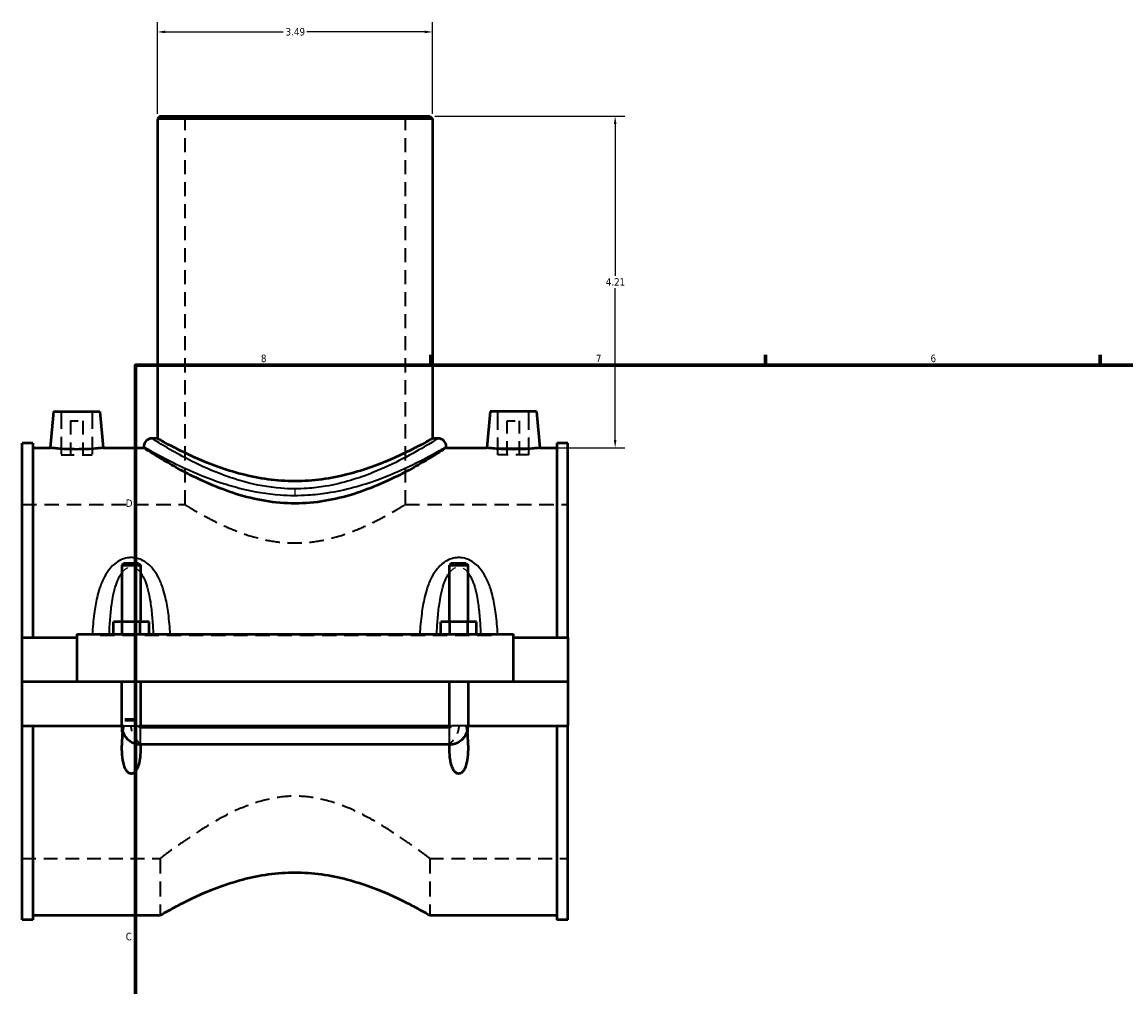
# Model space of a CAD drawing. Header units: inches. Extents: x -0.9 to 55.1, y -1.4 to 50.
# Tile 2 of 8: x -0.9 to 13.1, y 13.1 to 25.4. Entities that reach past the tile are written whole.
import ezdxf

# ---------------------------------------------------------------- set-up
doc = ezdxf.new("R2010")
doc.units = ezdxf.units.IN
doc.header["$MEASUREMENT"] = 0
doc.linetypes.add('DASHED', pattern=[0.2067, 0.1654, -0.0413])
for name, color, linetype, lineweight in [('Border (ANSI)', 7, 'Continuous', 70), ('Dimension (ANSI)', 7, 'Continuous', 25), ('Hidden (ANSI)', 7, 'DASHED', 35), ('Hidden Narrow (ANSI)', 7, 'DASHED', 25), ('Visible (ANSI)', 7, 'Continuous', 50), ('Visible Narrow (ANSI)', 7, 'Continuous', 35)]:
    doc.layers.add(name, color=color, linetype=linetype, lineweight=lineweight)
doc.styles.add('Note Text (ANSI)', font='tahoma.ttf')
doc.dimstyles.new('Default (ANSI)', dxfattribs={"dimtxt": 0.094488, "dimasz": 0.098425, "dimexe": 0.125, "dimexo": 0.0625, "dimgap": 0.031496, "dimtad": 0, "dimtih": 1, "dimtoh": 1, "dimrnd": 1e-08, "dimzin": 4, "dimdsep": 46, "dimtxsty": 'Note Text (ANSI)', "dimcen": 0.09, "dimdle": 0.393701, "dimclrd": 256, "dimclre": 256, "dimclrt": 5, "dimadec": 0, "dimazin": 1, "dimtfac": 1, "dimtofl": 0, "dimtmove": 0, "dimatfit": 3, "dimfxl": 1, "dimtolj": 1, "dimtzin": 4, "dimlwd": -1, "dimlwe": -1, "dimarcsym": 0})

# ---------------------------------------------------------------- blocks, each defined once
blk = doc.blocks.new('Borders Default Border')
at = {"layer": 'Border (ANSI)'}
for p, q in [((4.25, 21), (4.25, 21.134)), ((8.5, 21), (8.5, 21.134)), ((12.75, 21), (12.75, 21.134)), ((0.5, 16.5), (0.366, 16.5))]:
    blk.add_line(p, q, dxfattribs=at)
at = {"layer": 'Border (ANSI)', "flags": 128}
blk.add_lwpolyline([(0.5, 1), (0.5, 21), (33.5, 21), (33.5, 1), (0.5, 1)], dxfattribs=at)
at = {"layer": 'Border (ANSI)', "color": 5, "true_color": 0x0000ff, "char_height": 0.0945, "attachment_point": 7, "style": 'Note Text (ANSI)'}
for s, insert in [('8', (2.094, 21.038)), ('7', (6.346, 21.04)), ('6', (10.595, 21.038)), ('D', (0.378, 19.203)), ('C', (0.378, 13.701))]:
    blk.add_mtext(s, dxfattribs=dict(at, insert=insert))
blk = doc.blocks.new('*D6')
at = {"layer": 'Defpoints', "color": 0, "transparency": 16777216}
for p in [(4.238, 24.162), (6.591, 24.162), (4.963, 19.952)]:
    blk.add_point(p, dxfattribs=at)
at = {"layer": 'Dimension (ANSI)', "transparency": 16777216}
for p, q in [((4.3, 24.162), (6.716, 24.162)), ((6.591, 24.064), (6.591, 22.137)), ((6.591, 20.05), (6.591, 21.977)), ((5.026, 19.952), (6.716, 19.952))]:
    blk.add_line(p, q, dxfattribs=at)
for points in [[(6.575, 24.064), (6.608, 24.064), (6.591, 24.162)], [(6.575, 20.05), (6.608, 20.05), (6.591, 19.952)]]:
    blk.add_solid(points, dxfattribs=at)
at = {"layer": 'Dimension (ANSI)', "color": 5, "transparency": 16777216, "insert": (6.472, 22.105), "char_height": 0.0945, "attachment_point": 1, "style": 'Note Text (ANSI)'}
blk.add_mtext('\\A1;4.21', dxfattribs=at)
blk = doc.blocks.new('*D7')
at = {"layer": 'Defpoints', "color": 0, "transparency": 16777216}
for p in [(4.273, 25.23), (0.781, 24.127), (4.273, 24.127)]:
    blk.add_point(p, dxfattribs=at)
at = {"layer": 'Dimension (ANSI)', "transparency": 16777216}
for p, q in [((0.781, 24.19), (0.781, 25.355)), ((0.879, 25.23), (2.375, 25.23)), ((4.174, 25.23), (2.679, 25.23)), ((4.273, 24.19), (4.273, 25.355))]:
    blk.add_line(p, q, dxfattribs=at)
for points in [[(0.879, 25.247), (0.879, 25.214), (0.781, 25.23)], [(4.174, 25.247), (4.174, 25.214), (4.273, 25.23)]]:
    blk.add_solid(points, dxfattribs=at)
at = {"layer": 'Dimension (ANSI)', "color": 5, "transparency": 16777216, "insert": (2.407, 25.28), "char_height": 0.0945, "attachment_point": 1, "style": 'Note Text (ANSI)'}
blk.add_mtext('\\A1;3.49', dxfattribs=at)

msp = doc.modelspace()

# ---------------------------------------------------------------- linework, layer by layer
at = {"layer": 'Hidden (ANSI)', "ltscale": 1.084136}
for p, q in [((1.13, 24.162), (1.13, 19.232)), ((3.924, 24.162), (3.924, 19.232))]:
    msp.add_line(p, q, dxfattribs=at)
at = {"layer": 'Hidden (ANSI)', "ltscale": 1.333288}
for p, q in [((-0.442, 20.413), (-0.442, 19.862)), ((-0.048, 20.413), (-0.048, 19.862)), ((5.102, 19.862), (5.102, 20.413)), ((5.496, 19.862), (5.496, 20.413))]:
    msp.add_line(p, q, dxfattribs=at)
at = {"layer": 'Hidden (ANSI)', "ltscale": 0.471064}
for p, q in [((-0.324, 20.295), (-0.166, 20.295)), ((5.22, 20.295), (5.378, 20.295))]:
    msp.add_line(p, q, dxfattribs=at)
at = {"layer": 'Hidden (ANSI)', "ltscale": 1.047583}
for p, q in [((-0.324, 20.295), (-0.324, 19.862)), ((-0.166, 20.295), (-0.166, 19.862)), ((5.22, 19.862), (5.22, 20.295)), ((5.378, 19.862), (5.378, 20.295))]:
    msp.add_line(p, q, dxfattribs=at)
at = {"layer": 'Hidden (ANSI)', "ltscale": 0.997297}
for p, q in [((-0.442, 19.862), (-0.048, 19.862)), ((5.496, 19.862), (5.102, 19.862))]:
    msp.add_line(p, q, dxfattribs=at)
at = {"layer": 'Hidden (ANSI)', "ltscale": 1.111729}
for p, q in [((-0.938, 19.232), (1.13, 19.232)), ((3.924, 19.232), (5.992, 19.232))]:
    msp.add_line(p, q, dxfattribs=at)
at = {"layer": 'Hidden (ANSI)', "ltscale": 0.897567}
for p, q in [((0.33, 16.984), (0.566, 16.984)), ((4.488, 16.984), (4.724, 16.984))]:
    msp.add_line(p, q, dxfattribs=at)
at = {"layer": 'Hidden (ANSI)', "ltscale": 0.535815}
for p, q in [((0.33, 16.143), (0.33, 16.424)), ((4.724, 16.143), (4.724, 16.424))]:
    msp.add_line(p, q, dxfattribs=at)
at = {"layer": 'Hidden (ANSI)', "ltscale": 0.085886}
for p, q in [((0.566, 16.143), (0.566, 16.188)), ((4.488, 16.143), (4.488, 16.188))]:
    msp.add_line(p, q, dxfattribs=at)
at = {"layer": 'Hidden (ANSI)', "ltscale": 1.06063}
for p, q in [((-0.938, 14.74), (0.816, 14.74)), ((4.238, 14.74), (5.992, 14.74))]:
    msp.add_line(p, q, dxfattribs=at)
at = {"layer": 'Hidden (ANSI)', "ltscale": 1.161103}
for p, q in [((0.816, 14.74), (0.816, 14.02)), ((4.238, 14.74), (4.238, 14.02))]:
    msp.add_line(p, q, dxfattribs=at)
at = {"layer": 'Hidden (ANSI)', "ltscale": 0.147187}
for centre, start, end in [((0.566, 16.424), 180, 198.7562), ((4.488, 16.424), 341.2438, 0)]:
    msp.add_arc(centre, 0.236, start, end, dxfattribs=at)
at = {"layer": 'Hidden (ANSI)', "ltscale": 0.001265}
for centre, start, end in [((0.566, 16.424), 269.8261, 270), ((4.488, 16.424), 270, 270.1739)]:
    msp.add_arc(centre, 0.236, start, end, dxfattribs=at)
at = {"layer": 'Hidden (ANSI)', "ltscale": 1.093092}
msp.add_open_spline([(1.13, 19.232), (1.13, 19.232), (1.139, 19.226), (1.176, 19.204), (1.203, 19.187), (1.275, 19.144), (1.32, 19.119), (1.422, 19.063), (1.479, 19.033), (1.6, 18.973), (1.669, 18.942), (1.819, 18.881), (1.9, 18.851), (2.071, 18.801), (2.16, 18.78), (2.343, 18.752), (2.436, 18.745), (2.618, 18.745), (2.711, 18.752), (2.893, 18.78), (2.983, 18.801), (3.154, 18.851), (3.235, 18.881), (3.385, 18.942), (3.454, 18.973), (3.575, 19.033), (3.632, 19.063), (3.734, 19.119), (3.778, 19.144), (3.85, 19.187), (3.878, 19.204), (3.915, 19.226), (3.924, 19.232), (3.924, 19.232)], degree=3, knots=[5.53122, 5.53122, 5.53122, 5.53122, 6.219947, 6.219947, 6.908674, 6.908674, 7.597401, 7.597401, 8.286129, 8.286129, 8.980206, 8.980206, 9.674284, 9.674284, 10.368362, 10.368362, 11.062439, 11.062439, 11.756517, 11.756517, 12.450594, 12.450594, 13.144672, 13.144672, 13.83875, 13.83875, 14.527477, 14.527477, 15.216204, 15.216204, 15.904931, 15.904931, 16.593659, 16.593659, 16.593659, 16.593659], dxfattribs=at)
at = {"layer": 'Hidden (ANSI)', "ltscale": 0.599435}
for points, knots in [([(0.565, 16.189), (0.564, 16.19), (0.563, 16.191), (0.558, 16.196), (0.554, 16.201), (0.541, 16.215), (0.533, 16.224), (0.513, 16.249), (0.501, 16.265), (0.477, 16.306), (0.466, 16.329), (0.452, 16.377), (0.448, 16.399), (0.448, 16.422), (0.448, 16.423), (0.448, 16.424)], [0.9484607, 0.9484607, 0.9484607, 0.9484607, 1.0080203, 1.0080203, 1.1185892, 1.1185892, 1.2580336, 1.2580336, 1.4397221, 1.4397221, 1.6455456, 1.6455456, 1.8163793, 1.8163793, 1.8251277, 1.8251277, 1.8251277, 1.8251277]), ([(4.606, 16.424), (4.606, 16.423), (4.606, 16.422), (4.605, 16.399), (4.602, 16.377), (4.588, 16.329), (4.577, 16.306), (4.553, 16.265), (4.541, 16.249), (4.521, 16.224), (4.513, 16.215), (4.5, 16.201), (4.495, 16.196), (4.49, 16.191), (4.489, 16.19), (4.488, 16.189)], [-0.0087484, -0.0087484, -0.0087484, -0.0087484, 0, 0, 0.1708338, 0.1708338, 0.3766573, 0.3766573, 0.5583457, 0.5583457, 0.6977901, 0.6977901, 0.808359, 0.808359, 0.8679186, 0.8679186, 0.8679186, 0.8679186])]:
    msp.add_open_spline(points, degree=3, knots=knots, dxfattribs=at)
at = {"layer": 'Hidden (ANSI)', "ltscale": 0.025146}
for points in [[(0.565, 16.189), (0.566, 16.188), (0.566, 16.188), (0.566, 16.188)], [(4.488, 16.188), (4.488, 16.188), (4.488, 16.188), (4.488, 16.189)]]:
    msp.add_open_spline(points, degree=3, dxfattribs=at)
at = {"layer": 'Hidden (ANSI)', "ltscale": 1.093824}
msp.add_open_spline([(4.238, 14.74), (4.238, 14.74), (4.227, 14.749), (4.181, 14.783), (4.146, 14.809), (4.057, 14.875), (4.003, 14.914), (3.879, 15), (3.809, 15.047), (3.662, 15.141), (3.579, 15.192), (3.397, 15.292), (3.299, 15.342), (3.092, 15.428), (2.982, 15.465), (2.758, 15.517), (2.642, 15.531), (2.411, 15.531), (2.296, 15.517), (2.071, 15.465), (1.962, 15.428), (1.755, 15.342), (1.656, 15.292), (1.475, 15.192), (1.391, 15.141), (1.244, 15.047), (1.175, 15), (1.051, 14.914), (0.996, 14.875), (0.907, 14.809), (0.873, 14.783), (0.827, 14.749), (0.816, 14.74), (0.816, 14.74)], degree=3, knots=[6.949807, 6.949807, 6.949807, 6.949807, 7.8084, 7.8084, 8.666993, 8.666993, 9.525585, 9.525585, 10.384178, 10.384178, 11.263037, 11.263037, 12.141896, 12.141896, 13.020756, 13.020756, 13.899615, 13.899615, 14.778474, 14.778474, 15.657333, 15.657333, 16.536193, 16.536193, 17.415052, 17.415052, 18.273644, 18.273644, 19.132237, 19.132237, 19.99083, 19.99083, 20.849422, 20.849422, 20.849422, 20.849422], dxfattribs=at)
at = {"layer": 'Hidden Narrow (ANSI)', "ltscale": 0.164318}
msp.add_line((2.527, 19.353), (2.527, 19.429), dxfattribs=at)
at = {"layer": 'Hidden Narrow (ANSI)', "ltscale": 1.097242}
msp.add_line((5.022, 17.567), (0.032, 17.567), dxfattribs=at)
at = {"layer": 'Hidden Narrow (ANSI)', "ltscale": 0.492028}
for points in [[(0.33, 18.368), (0.343, 18.386), (0.358, 18.401), (0.388, 18.424), (0.403, 18.432), (0.428, 18.439), (0.438, 18.44), (0.448, 18.44), (0.458, 18.44), (0.468, 18.439), (0.493, 18.432), (0.508, 18.424), (0.538, 18.401), (0.553, 18.386), (0.566, 18.368)], [(4.488, 18.368), (4.501, 18.386), (4.516, 18.401), (4.546, 18.424), (4.561, 18.432), (4.586, 18.439), (4.596, 18.44), (4.606, 18.44), (4.616, 18.44), (4.626, 18.439), (4.651, 18.432), (4.666, 18.424), (4.696, 18.401), (4.711, 18.386), (4.724, 18.368)]]:
    msp.add_open_spline(points, degree=3, knots=[2.994983, 2.994983, 2.994983, 2.994983, 3.232048, 3.232048, 3.444331, 3.444331, 3.577008, 3.577008, 3.577008, 3.709684, 3.709684, 3.921967, 3.921967, 4.159033, 4.159033, 4.159033, 4.159033], dxfattribs=at)
at = {"layer": 'Visible (ANSI)'}
for p, q in [((0.816, 24.162), (0.781, 24.127)), ((4.273, 24.127), (0.781, 24.127)), ((0.781, 24.127), (0.781, 20.071)), ((0.816, 24.162), (4.238, 24.162)), ((4.238, 24.162), (4.273, 24.127)), ((4.273, 24.127), (4.273, 20.071)), ((-0.54, 20.413), (-0.581, 19.952)), ((-0.54, 20.413), (0.05, 20.413)), ((0.05, 20.413), (0.09, 19.952)), ((5.004, 20.413), (4.963, 19.952)), ((5.594, 20.413), (5.004, 20.413)), ((5.594, 20.413), (5.634, 19.952)), ((0.781, 20.071), (0.711, 20.071)), ((4.343, 20.071), (4.273, 20.071)), ((-0.938, 17.547), (-0.938, 20.011)), ((-0.8, 20.011), (-0.938, 20.011)), ((-0.8, 20.011), (-0.8, 17.547)), ((-0.8, 19.952), (-0.581, 19.952)), ((0.09, 19.952), (0.606, 19.952)), ((0.606, 19.966), (0.606, 19.952)), ((4.448, 19.966), (4.448, 19.952)), ((4.448, 19.952), (4.963, 19.952)), ((5.634, 19.952), (5.853, 19.952)), ((5.853, 20.011), (5.853, 17.547)), ((5.992, 20.011), (5.853, 20.011)), ((5.992, 17.547), (5.992, 20.011)), ((0.353, 18.485), (0.33, 18.462)), ((0.33, 18.462), (0.566, 18.462)), ((0.33, 18.462), (0.33, 17.744)), ((0.542, 18.485), (0.353, 18.485)), ((0.542, 18.485), (0.566, 18.462)), ((0.566, 18.462), (0.566, 17.744)), ((4.511, 18.485), (4.488, 18.462)), ((4.488, 18.462), (4.724, 18.462)), ((4.488, 17.744), (4.488, 18.462)), ((4.7, 18.485), (4.511, 18.485)), ((4.7, 18.485), (4.724, 18.462)), ((4.724, 17.744), (4.724, 18.462)), ((0.221, 17.587), (0.221, 17.744)), ((0.334, 17.744), (0.221, 17.744)), ((0.334, 17.587), (0.334, 17.744)), ((0.561, 17.744), (0.334, 17.744)), ((0.561, 17.587), (0.561, 17.744)), ((0.675, 17.744), (0.561, 17.744)), ((0.675, 17.587), (0.675, 17.744)), ((4.379, 17.587), (4.379, 17.744)), ((4.492, 17.744), (4.379, 17.744)), ((4.492, 17.587), (4.492, 17.744)), ((4.719, 17.744), (4.492, 17.744)), ((4.719, 17.587), (4.719, 17.744)), ((4.833, 17.744), (4.719, 17.744)), ((4.833, 17.587), (4.833, 17.744)), ((-0.938, 17.547), (-0.245, 17.547)), ((-0.938, 16.988), (-0.938, 17.547)), ((-0.245, 17.587), (-0.245, 16.988)), ((-0.245, 17.587), (5.299, 17.587)), ((5.299, 16.988), (5.299, 17.587)), ((5.299, 17.547), (5.992, 17.547)), ((5.992, 17.547), (5.992, 16.988)), ((-0.938, 16.988), (-0.245, 16.988)), ((-0.938, 16.424), (-0.938, 16.984)), ((0.33, 16.984), (-0.938, 16.984)), ((-0.245, 16.988), (5.299, 16.988)), ((0.33, 16.988), (0.33, 16.984)), ((0.33, 16.424), (0.33, 16.984)), ((0.566, 16.988), (0.566, 16.984)), ((0.566, 16.984), (0.566, 16.424)), ((4.488, 16.984), (0.566, 16.984)), ((4.488, 16.984), (4.488, 16.988)), ((4.488, 16.424), (4.488, 16.984)), ((4.724, 16.984), (4.724, 16.988)), ((4.724, 16.984), (4.724, 16.424)), ((5.992, 16.984), (4.724, 16.984)), ((5.299, 16.988), (5.992, 16.988)), ((5.992, 16.984), (5.992, 16.424)), ((-0.938, 13.961), (-0.938, 16.424)), ((-0.938, 16.424), (0.33, 16.424)), ((-0.8, 16.424), (-0.8, 13.961)), ((0.33, 16.424), (0.352, 16.424)), ((0.544, 16.424), (0.566, 16.424)), ((0.566, 16.424), (4.488, 16.424)), ((0.566, 16.405), (4.488, 16.405)), ((4.488, 16.424), (4.51, 16.424)), ((4.702, 16.424), (4.724, 16.424)), ((4.724, 16.424), (5.992, 16.424)), ((5.853, 16.424), (5.853, 13.961)), ((5.992, 13.961), (5.992, 16.424)), ((4.488, 16.189), (0.566, 16.189)), ((-0.8, 14.02), (0.816, 14.02)), ((4.238, 14.02), (5.853, 14.02)), ((-0.8, 13.961), (-0.938, 13.961)), ((5.992, 13.961), (5.853, 13.961))]:
    msp.add_line(p, q, dxfattribs=at)
for centre, radius, start, end in [((0.711, 19.966), 0.105, 90, 180), ((4.343, 19.966), 0.105, 0, 90), ((0.566, 16.424), 0.236, 198.7562, 269.8261), ((4.488, 16.424), 0.236, 270.1739, 341.2438)]:
    msp.add_arc(centre, radius, start, end, dxfattribs=at)
for points, knots in [([(2.527, 19.529), (2.414, 19.529), (2.298, 19.537), (2.071, 19.567), (1.958, 19.59), (1.744, 19.645), (1.643, 19.677), (1.455, 19.744), (1.368, 19.779), (1.216, 19.846), (1.145, 19.88), (1.017, 19.943), (0.962, 19.972), (0.872, 20.02), (0.837, 20.039), (0.792, 20.064), (0.781, 20.071), (0.781, 20.071)], [0, 0, 0, 0, 0.860297, 0.860297, 1.720593, 1.720593, 2.58089, 2.58089, 3.441186, 3.441186, 4.297297, 4.297297, 5.153408, 5.153408, 6.009519, 6.009519, 6.86563, 6.86563, 6.86563, 6.86563]), ([(4.273, 20.071), (4.273, 20.071), (4.262, 20.064), (4.216, 20.039), (4.182, 20.02), (4.092, 19.972), (4.036, 19.943), (3.909, 19.88), (3.837, 19.846), (3.685, 19.779), (3.599, 19.744), (3.411, 19.677), (3.309, 19.645), (3.095, 19.59), (2.983, 19.567), (2.755, 19.537), (2.64, 19.529), (2.527, 19.529)], [20.596891, 20.596891, 20.596891, 20.596891, 21.453002, 21.453002, 22.309113, 22.309113, 23.165224, 23.165224, 24.021335, 24.021335, 24.881632, 24.881632, 25.741928, 25.741928, 26.602225, 26.602225, 27.462521, 27.462521, 27.462521, 27.462521]), ([(0.09, 19.952), (0.09, 19.952), (0.082, 19.951), (0.048, 19.947), (0.022, 19.945), (-0.037, 19.94), (-0.075, 19.937), (-0.158, 19.934), (-0.203, 19.933), (-0.287, 19.933), (-0.333, 19.934), (-0.415, 19.937), (-0.453, 19.94), (-0.513, 19.945), (-0.538, 19.947), (-0.572, 19.951), (-0.581, 19.952), (-0.581, 19.952)], [1.288875, 1.288875, 1.288875, 1.288875, 1.610907, 1.610907, 1.932939, 1.932939, 2.255344, 2.255344, 2.57775, 2.57775, 2.900155, 2.900155, 3.22256, 3.22256, 3.544592, 3.544592, 3.866624, 3.866624, 3.866624, 3.866624]), ([(4.448, 19.952), (4.448, 19.952), (4.435, 19.944), (4.385, 19.912), (4.346, 19.887), (4.247, 19.826), (4.186, 19.789), (4.046, 19.709), (3.968, 19.665), (3.801, 19.58), (3.707, 19.534), (3.501, 19.446), (3.39, 19.403), (3.155, 19.329), (3.032, 19.299), (2.781, 19.257), (2.653, 19.246), (2.401, 19.246), (2.273, 19.257), (2.022, 19.299), (1.898, 19.329), (1.664, 19.403), (1.552, 19.446), (1.347, 19.534), (1.252, 19.58), (1.086, 19.665), (1.007, 19.709), (0.868, 19.789), (0.807, 19.826), (0.707, 19.887), (0.669, 19.912), (0.618, 19.944), (0.606, 19.952), (0.606, 19.952)], [7.633619, 7.633619, 7.633619, 7.633619, 8.583286, 8.583286, 9.532953, 9.532953, 10.48262, 10.48262, 11.432287, 11.432287, 12.391025, 12.391025, 13.349762, 13.349762, 14.3085, 14.3085, 15.267238, 15.267238, 16.225975, 16.225975, 17.184713, 17.184713, 18.14345, 18.14345, 19.102188, 19.102188, 20.051855, 20.051855, 21.001522, 21.001522, 21.951189, 21.951189, 22.900856, 22.900856, 22.900856, 22.900856]), ([(5.634, 19.952), (5.634, 19.952), (5.626, 19.951), (5.592, 19.947), (5.566, 19.945), (5.507, 19.94), (5.469, 19.937), (5.386, 19.934), (5.341, 19.933), (5.299, 19.933), (5.257, 19.933), (5.211, 19.934), (5.129, 19.937), (5.091, 19.94), (5.031, 19.945), (5.006, 19.947), (4.972, 19.951), (4.963, 19.952), (4.963, 19.952)], [3.866624, 3.866624, 3.866624, 3.866624, 4.188657, 4.188657, 4.510689, 4.510689, 4.833094, 4.833094, 5.155499, 5.155499, 5.155499, 5.477904, 5.477904, 5.800309, 5.800309, 6.122342, 6.122342, 6.444374, 6.444374, 6.444374, 6.444374]), ([(0.565, 16.189), (0.566, 16.167), (0.566, 16.145), (0.565, 16.08), (0.562, 16.033), (0.551, 15.965), (0.546, 15.942), (0.532, 15.9), (0.524, 15.88), (0.505, 15.851), (0.496, 15.839), (0.48, 15.826), (0.474, 15.823), (0.461, 15.818), (0.455, 15.816), (0.441, 15.816), (0.434, 15.818), (0.422, 15.823), (0.416, 15.826), (0.4, 15.839), (0.39, 15.851), (0.372, 15.88), (0.364, 15.9), (0.35, 15.942), (0.345, 15.965), (0.333, 16.033), (0.331, 16.08), (0.328, 16.218), (0.338, 16.321), (0.352, 16.424)], [1.590117, 1.590117, 1.590117, 1.590117, 1.760197, 1.760197, 2.106453, 2.106453, 2.279581, 2.279581, 2.452709, 2.452709, 2.559451, 2.559451, 2.612822, 2.612822, 2.666193, 2.666193, 2.719564, 2.719564, 2.772935, 2.772935, 2.879677, 2.879677, 3.052805, 3.052805, 3.225933, 3.225933, 3.572189, 3.572189, 4.326359, 4.326359, 4.326359, 4.326359]), ([(0.544, 16.424), (0.544, 16.422), (0.545, 16.419), (0.548, 16.414), (0.55, 16.411), (0.554, 16.408), (0.557, 16.407), (0.561, 16.405), (0.564, 16.405), (0.566, 16.405)], [0.00007404, 0.00007404, 0.00007404, 0.00007404, 0.02275096, 0.02275096, 0.04508234, 0.04508234, 0.06390152, 0.06390152, 0.08233455, 0.08233455, 0.08233455, 0.08233455]), ([(4.702, 16.424), (4.716, 16.321), (4.725, 16.218), (4.723, 16.08), (4.72, 16.033), (4.709, 15.965), (4.704, 15.942), (4.69, 15.9), (4.682, 15.88), (4.663, 15.851), (4.654, 15.839), (4.638, 15.826), (4.632, 15.823), (4.619, 15.818), (4.613, 15.816), (4.599, 15.816), (4.592, 15.818), (4.58, 15.823), (4.574, 15.826), (4.558, 15.839), (4.548, 15.851), (4.53, 15.88), (4.522, 15.9), (4.508, 15.942), (4.503, 15.965), (4.491, 16.033), (4.489, 16.08), (4.488, 16.145), (4.488, 16.167), (4.488, 16.189)], [1.006027, 1.006027, 1.006027, 1.006027, 1.760197, 1.760197, 2.106453, 2.106453, 2.279581, 2.279581, 2.452709, 2.452709, 2.559451, 2.559451, 2.612822, 2.612822, 2.666193, 2.666193, 2.719564, 2.719564, 2.772935, 2.772935, 2.879677, 2.879677, 3.052805, 3.052805, 3.225933, 3.225933, 3.572189, 3.572189, 3.742269, 3.742269, 3.742269, 3.742269]), ([(4.488, 16.405), (4.491, 16.405), (4.493, 16.406), (4.499, 16.408), (4.501, 16.409), (4.505, 16.413), (4.506, 16.415), (4.509, 16.419), (4.509, 16.422), (4.51, 16.424)], [0, 0, 0, 0, 0.02145806, 0.02145806, 0.04349348, 0.04349348, 0.06239312, 0.06239312, 0.0821698, 0.0821698, 0.0821698, 0.0821698]), ([(0.816, 14.02), (0.816, 14.02), (0.827, 14.026), (0.871, 14.052), (0.905, 14.071), (0.993, 14.119), (1.048, 14.148), (1.172, 14.211), (1.243, 14.245), (1.392, 14.311), (1.476, 14.346), (1.66, 14.414), (1.76, 14.447), (1.969, 14.502), (2.079, 14.525), (2.303, 14.555), (2.416, 14.563), (2.638, 14.563), (2.751, 14.555), (2.974, 14.525), (3.084, 14.502), (3.294, 14.447), (3.394, 14.414), (3.578, 14.346), (3.662, 14.311), (3.811, 14.245), (3.881, 14.211), (4.006, 14.148), (4.061, 14.119), (4.149, 14.071), (4.183, 14.052), (4.227, 14.026), (4.238, 14.02), (4.238, 14.02)], [6.73684, 6.73684, 6.73684, 6.73684, 7.576695, 7.576695, 8.416549, 8.416549, 9.256404, 9.256404, 10.096259, 10.096259, 10.940614, 10.940614, 11.784969, 11.784969, 12.629325, 12.629325, 13.47368, 13.47368, 14.318035, 14.318035, 15.162391, 15.162391, 16.006746, 16.006746, 16.851101, 16.851101, 17.690956, 17.690956, 18.530811, 18.530811, 19.370665, 19.370665, 20.21052, 20.21052, 20.21052, 20.21052])]:
    msp.add_open_spline(points, degree=3, knots=knots, dxfattribs=at)
for points in [[(0.566, 16.189), (0.566, 16.189), (0.565, 16.189), (0.565, 16.189)], [(4.488, 16.189), (4.488, 16.189), (4.488, 16.189), (4.488, 16.189)]]:
    msp.add_open_spline(points, degree=3, dxfattribs=at)
at = {"layer": 'Visible Narrow (ANSI)'}
for p, q in [((0.359, 16.424), (0.537, 16.424)), ((4.695, 16.424), (4.517, 16.424)), ((0.566, 16.191), (0.566, 16.396)), ((4.488, 16.191), (4.488, 16.396))]:
    msp.add_line(p, q, dxfattribs=at)
for points, knots in [([(4.343, 20.071), (4.343, 20.071), (4.338, 20.068), (4.308, 20.049), (4.263, 20.021), (4.122, 19.936), (4.017, 19.876), (3.782, 19.754), (3.656, 19.693), (3.336, 19.566), (3.133, 19.501), (2.839, 19.452), (2.761, 19.442), (2.572, 19.429), (2.459, 19.43), (2.189, 19.451), (2.034, 19.48), (1.803, 19.543), (1.72, 19.569), (1.482, 19.656), (1.338, 19.721), (1.108, 19.837), (1.015, 19.889), (0.851, 19.984), (0.785, 20.024), (0.723, 20.063), (0.711, 20.07), (0.711, 20.071)], [22.818582, 22.818582, 22.818582, 22.818582, 23.400627, 23.400627, 24.728262, 24.728262, 26.288334, 26.288334, 27.651212, 27.651212, 29.404476, 29.404476, 30.019293, 30.019293, 30.890196, 30.890196, 32.13379, 32.13379, 32.870867, 32.870867, 34.352313, 34.352313, 35.610735, 35.610735, 37.082353, 37.082353, 38.030974, 38.030974, 38.030974, 38.030974]), ([(0.606, 19.966), (0.606, 19.966), (0.619, 19.958), (0.684, 19.921), (0.754, 19.882), (0.928, 19.79), (1.026, 19.741), (1.27, 19.629), (1.421, 19.565), (1.673, 19.482), (1.761, 19.456), (2.006, 19.395), (2.17, 19.367), (2.455, 19.347), (2.574, 19.346), (2.775, 19.359), (2.857, 19.368), (3.168, 19.416), (3.383, 19.478), (3.721, 19.601), (3.854, 19.66), (4.103, 19.777), (4.214, 19.836), (4.363, 19.918), (4.411, 19.945), (4.443, 19.963), (4.447, 19.966), (4.447, 19.966)], [-38.030974, -38.030974, -38.030974, -38.030974, -37.082353, -37.082353, -35.610735, -35.610735, -34.352313, -34.352313, -32.870867, -32.870867, -32.13379, -32.13379, -30.890196, -30.890196, -30.019293, -30.019293, -29.404476, -29.404476, -27.651212, -27.651212, -26.288334, -26.288334, -24.728262, -24.728262, -23.400627, -23.400627, -22.818582, -22.818582, -22.818582, -22.818582]), ([(0.943, 17.587), (0.937, 17.674), (0.93, 17.761), (0.91, 17.917), (0.898, 17.986), (0.873, 18.093), (0.862, 18.132), (0.833, 18.221), (0.813, 18.269), (0.768, 18.353), (0.744, 18.389), (0.699, 18.443), (0.679, 18.463), (0.634, 18.5), (0.607, 18.517), (0.554, 18.542), (0.527, 18.55), (0.483, 18.558), (0.465, 18.559), (0.448, 18.559), (0.43, 18.559), (0.413, 18.558), (0.369, 18.55), (0.342, 18.542), (0.288, 18.517), (0.262, 18.5), (0.217, 18.463), (0.197, 18.443), (0.151, 18.389), (0.128, 18.353), (0.083, 18.269), (0.063, 18.221), (0.034, 18.132), (0.023, 18.093), (-0.002, 17.986), (-0.014, 17.917), (-0.034, 17.761), (-0.042, 17.674), (-0.047, 17.587)], [-6.590219, -6.590219, -6.590219, -6.590219, -5.958112, -5.958112, -5.436927, -5.436927, -5.125535, -5.125535, -4.721186, -4.721186, -4.381704, -4.381704, -4.165216, -4.165216, -3.921967, -3.921967, -3.709684, -3.709684, -3.577008, -3.577008, -3.577008, -3.444331, -3.444331, -3.232048, -3.232048, -2.9888, -2.9888, -2.772311, -2.772311, -2.432829, -2.432829, -2.02848, -2.02848, -1.717088, -1.717088, -1.195903, -1.195903, -0.563796, -0.563796, -0.563796, -0.563796]), ([(5.101, 17.587), (5.095, 17.674), (5.088, 17.761), (5.068, 17.917), (5.056, 17.986), (5.031, 18.093), (5.02, 18.132), (4.991, 18.221), (4.971, 18.269), (4.926, 18.353), (4.902, 18.389), (4.857, 18.443), (4.837, 18.463), (4.792, 18.5), (4.765, 18.517), (4.712, 18.542), (4.685, 18.55), (4.641, 18.558), (4.623, 18.559), (4.606, 18.559), (4.588, 18.559), (4.571, 18.558), (4.527, 18.55), (4.5, 18.542), (4.446, 18.517), (4.42, 18.5), (4.375, 18.463), (4.355, 18.443), (4.309, 18.389), (4.286, 18.353), (4.241, 18.269), (4.221, 18.221), (4.192, 18.132), (4.181, 18.093), (4.156, 17.986), (4.144, 17.917), (4.124, 17.761), (4.116, 17.674), (4.111, 17.587)], [-6.590219, -6.590219, -6.590219, -6.590219, -5.958112, -5.958112, -5.436927, -5.436927, -5.125535, -5.125535, -4.721186, -4.721186, -4.381704, -4.381704, -4.165216, -4.165216, -3.921967, -3.921967, -3.709684, -3.709684, -3.577008, -3.577008, -3.577008, -3.444331, -3.444331, -3.232048, -3.232048, -2.9888, -2.9888, -2.772311, -2.772311, -2.43283, -2.43283, -2.02848, -2.02848, -1.717088, -1.717088, -1.195903, -1.195903, -0.563796, -0.563796, -0.563796, -0.563796]), ([(0.169, 17.587), (0.171, 17.652), (0.175, 17.717), (0.186, 17.846), (0.192, 17.91), (0.207, 18.009), (0.213, 18.045), (0.229, 18.127), (0.241, 18.172), (0.266, 18.25), (0.28, 18.283), (0.305, 18.333), (0.317, 18.351), (0.329, 18.368), (0.329, 18.368), (0.33, 18.368)], [0.682358, 0.682358, 0.682358, 0.682358, 1.195903, 1.195903, 1.717088, 1.717088, 2.02848, 2.02848, 2.432829, 2.432829, 2.772311, 2.772311, 2.9888, 2.9888, 2.994983, 2.994983, 2.994983, 2.994983]), ([(0.566, 18.368), (0.566, 18.368), (0.567, 18.368), (0.579, 18.351), (0.59, 18.333), (0.616, 18.283), (0.63, 18.25), (0.655, 18.172), (0.666, 18.127), (0.683, 18.045), (0.689, 18.009), (0.703, 17.91), (0.71, 17.846), (0.72, 17.717), (0.724, 17.652), (0.727, 17.587)], [4.159033, 4.159033, 4.159033, 4.159033, 4.165216, 4.165216, 4.381704, 4.381704, 4.721186, 4.721186, 5.125535, 5.125535, 5.436927, 5.436927, 5.958112, 5.958112, 6.471657, 6.471657, 6.471657, 6.471657]), ([(4.327, 17.587), (4.329, 17.652), (4.333, 17.717), (4.344, 17.846), (4.35, 17.91), (4.365, 18.009), (4.371, 18.045), (4.387, 18.127), (4.399, 18.172), (4.424, 18.25), (4.438, 18.283), (4.463, 18.333), (4.475, 18.351), (4.487, 18.368), (4.487, 18.368), (4.488, 18.368)], [0.682358, 0.682358, 0.682358, 0.682358, 1.195903, 1.195903, 1.717088, 1.717088, 2.02848, 2.02848, 2.43283, 2.43283, 2.772311, 2.772311, 2.9888, 2.9888, 2.994983, 2.994983, 2.994983, 2.994983]), ([(4.724, 18.368), (4.724, 18.368), (4.725, 18.368), (4.737, 18.351), (4.748, 18.333), (4.774, 18.283), (4.788, 18.25), (4.813, 18.172), (4.824, 18.127), (4.841, 18.045), (4.847, 18.009), (4.861, 17.91), (4.868, 17.846), (4.878, 17.717), (4.882, 17.652), (4.885, 17.587)], [4.159033, 4.159033, 4.159033, 4.159033, 4.165216, 4.165216, 4.381704, 4.381704, 4.721186, 4.721186, 5.125535, 5.125535, 5.436927, 5.436927, 5.958112, 5.958112, 6.471657, 6.471657, 6.471657, 6.471657])]:
    msp.add_open_spline(points, degree=3, knots=knots, dxfattribs=at)

# ---------------------------------------------------------------- block references
msp.add_blockref('Borders Default Border', (0, 0))

# ---------------------------------------------------------------- dimensions: what is measured, and where the dimension line sits
at = {"layer": 'Dimension (ANSI)'}
for base, p1, p2, angle, override, picture, middle in [((4.273, 25.23), (0.781, 24.127), (4.273, 24.127), 180, {"dimgap": 0.031496, "dimtih": 0, "dimtoh": 0, "dimdec": 2, "dimtol": 0, "dimlim": 0, "dimtp": 0, "dimtm": 0, "dimtdec": 2, "dimatfit": 1}, '*D7', (2.527, 25.23)), ((6.591, 24.162), (4.963, 19.952), (4.238, 24.162), 270, {"dimgap": 0.031496, "dimdec": 2, "dimtol": 0, "dimlim": 0, "dimtp": 0, "dimtm": 0, "dimtdec": 2, "dimatfit": 1}, '*D6', (6.591, 22.057))]:
    dim = msp.add_linear_dim(base=base, p1=p1, p2=p2, angle=angle, dimstyle='Default (ANSI)', override=override, dxfattribs=at)
    dim.commit()
    dim.dimension.update_dxf_attribs({"geometry": picture, "text_midpoint": middle, "dimtype": 160})

doc.saveas('drawing.dxf')
